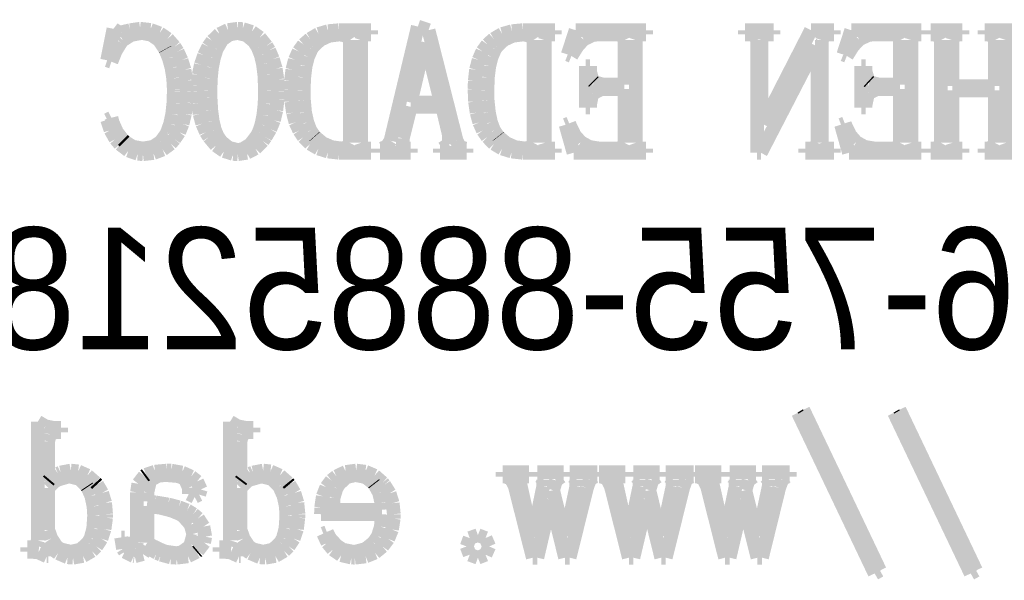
# Model space of a CAD drawing. Extents: x -19 to 391, y -43 to 244.
# Tile 7 of 33: x 0.55 to 7.83, y -36.36 to -32.22. Entities that reach past the tile are written whole.
import ezdxf

# ---------------------------------------------------------------- set-up
doc = ezdxf.new("R2010")
doc.units = 0
doc.layers.add('BOARD_GEOMETRY_SILKSCREEN_B', color=1, linetype='CONTINUOUS')

msp = doc.modelspace()

# ---------------------------------------------------------------- linework, layer by layer
at = {"layer": 'BOARD_GEOMETRY_SILKSCREEN_B', "const_width": 0.1016}
for points in [[(1.2446, -32.282384), (1.197864, -32.515556)], [(1.271778, -32.302958), (1.2446, -32.282384)], [(1.441196, -32.282384), (1.367536, -32.292798)], [(1.442466, -32.282384), (1.441196, -32.282384)], [(1.517396, -32.290766), (1.442466, -32.282384)], [(2.16281, -32.282384), (2.091182, -32.291782)], [(2.199386, -32.28467), (2.16281, -32.282384)], [(2.266696, -32.305498), (2.199386, -32.28467)], [(3.494278, -32.265874), (3.292094, -33.11017)], [(3.573272, -32.292798), (3.494278, -32.265874)], [(1.30302, -32.308546), (1.271778, -32.302958)], [(1.367536, -32.292798), (1.30302, -32.308546)], [(1.314196, -32.366458), (1.373886, -32.328358)], [(1.373886, -32.328358), (1.449832, -32.31388)], [(1.449832, -32.31388), (1.457198, -32.31388)], [(1.457198, -32.31388), (1.524508, -32.327342)], [(1.585214, -32.315658), (1.517396, -32.290766)], [(1.524508, -32.327342), (1.580896, -32.366458)], [(1.644396, -32.356298), (1.585214, -32.315658)], [(1.695196, -32.414464), (1.644396, -32.356298)], [(2.028698, -32.321754), (1.974596, -32.373062)], [(2.091182, -32.291782), (2.028698, -32.321754)], [(2.047494, -32.363664), (2.101596, -32.324294)], [(2.101596, -32.324294), (2.16281, -32.31388)], [(2.16281, -32.31388), (2.227326, -32.329374)], [(2.227326, -32.329374), (2.282698, -32.375856)], [(2.32537, -32.347154), (2.266696, -32.305498)], [(2.3749, -32.409384), (2.32537, -32.347154)], [(2.697988, -32.357568), (2.649982, -32.39897)], [(2.760472, -32.320992), (2.697988, -32.357568)], [(2.831084, -32.300164), (2.760472, -32.320992)], [(2.771902, -32.36468), (2.837434, -32.334454)], [(2.910332, -32.292798), (2.831084, -32.300164)], [(2.837434, -32.334454), (2.915412, -32.324294)], [(3.148584, -32.292798), (2.910332, -32.292798)], [(2.915412, -32.324294), (2.968498, -32.334454)], [(2.968498, -32.334454), (2.990596, -32.366458)], [(3.07467, -32.366458), (3.085084, -32.334454)], [(3.085084, -32.334454), (3.117596, -32.324294)], [(3.117596, -32.324294), (3.148584, -32.324294)], [(3.148584, -32.324294), (3.148584, -32.292798)], [(3.780536, -33.11017), (3.573272, -32.292798)], [(4.055364, -32.357568), (4.008374, -32.39897)], [(4.117594, -32.320992), (4.055364, -32.357568)], [(4.18973, -32.300164), (4.117594, -32.320992)], [(4.129278, -32.36468), (4.19481, -32.334454)], [(4.267708, -32.292798), (4.18973, -32.300164)], [(4.19481, -32.334454), (4.272788, -32.324294)], [(4.50723, -32.292798), (4.267708, -32.292798)], [(4.272788, -32.324294), (4.325874, -32.334454)], [(4.325874, -32.334454), (4.347972, -32.366458)], [(4.4323, -32.366458), (4.442206, -32.334454)], [(4.442206, -32.334454), (4.474972, -32.324294)], [(4.474972, -32.324294), (4.50723, -32.324294)], [(4.50723, -32.324294), (4.50723, -32.292798)], [(4.660138, -32.292798), (4.601972, -32.472884)], [(5.180584, -32.292798), (4.660138, -32.292798)], [(4.672584, -32.412686), (4.718304, -32.361378)], [(4.718304, -32.361378), (4.787138, -32.328358)], [(4.787138, -32.328358), (4.82473, -32.324294)], [(4.82473, -32.324294), (4.973574, -32.324294)], [(4.973574, -32.324294), (5.004816, -32.334454)], [(5.004816, -32.334454), (5.021326, -32.366458)], [(5.1054, -32.366458), (5.116068, -32.334454)], [(5.116068, -32.334454), (5.153406, -32.324294)], [(5.153406, -32.324294), (5.180584, -32.324294)], [(5.180584, -32.324294), (5.180584, -32.292798)], [(6.123686, -32.292798), (5.912104, -32.292798)], [(5.912104, -32.292798), (5.912104, -32.324294)], [(5.912104, -32.324294), (5.954014, -32.324294)], [(5.954014, -32.324294), (5.986272, -32.334454)], [(5.986272, -32.334454), (6.00202, -32.366458)], [(6.034278, -32.366458), (6.044692, -32.334454)], [(6.399784, -32.292798), (6.044692, -32.98698)], [(6.044692, -32.334454), (6.082284, -32.324294)], [(6.082284, -32.324294), (6.123686, -32.324294)], [(6.123686, -32.324294), (6.123686, -32.292798)], [(6.569202, -32.292798), (6.399784, -32.292798)], [(6.479794, -32.366458), (6.490208, -32.334454)], [(6.490208, -32.334454), (6.53288, -32.324294)], [(6.53288, -32.324294), (6.569202, -32.324294)], [(6.569202, -32.324294), (6.569202, -32.292798)], [(6.697472, -32.292798), (6.638798, -32.472884)], [(7.216394, -32.292798), (6.697472, -32.292798)], [(6.708394, -32.412686), (6.755638, -32.361378)], [(6.755638, -32.361378), (6.823202, -32.328358)], [(6.823202, -32.328358), (6.86181, -32.324294)], [(6.86181, -32.324294), (7.009638, -32.324294)], [(7.009638, -32.324294), (7.041896, -32.334454)], [(7.041896, -32.334454), (7.05739, -32.366458)], [(7.142988, -32.366458), (7.152894, -32.334454)], [(7.152894, -32.334454), (7.189724, -32.324294)], [(7.189724, -32.324294), (7.216394, -32.324294)], [(7.216394, -32.324294), (7.216394, -32.292798)], [(7.5184, -32.292798), (7.285482, -32.292798)], [(7.285482, -32.292798), (7.285482, -32.324294)], [(7.285482, -32.324294), (7.30631, -32.324294)], [(7.30631, -32.324294), (7.343394, -32.334454)], [(7.343394, -32.334454), (7.359396, -32.366458)], [(7.44474, -32.366458), (7.4549, -32.334454)], [(7.4549, -32.334454), (7.497826, -32.324294)], [(7.497826, -32.324294), (7.5184, -32.324294)], [(7.5184, -32.324294), (7.5184, -32.292798)], [(7.916418, -32.292798), (7.683246, -32.292798)], [(7.683246, -32.292798), (7.683246, -32.324294)], [(7.683246, -32.324294), (7.70509, -32.324294)], [(7.70509, -32.324294), (7.741412, -32.334454)], [(7.741412, -32.334454), (7.758176, -32.366458)], [(7.841996, -32.366458), (7.852918, -32.334454)], [(7.852918, -32.334454), (7.89559, -32.324294)], [(1.260094, -32.447992), (1.29794, -32.385254)], [(1.29794, -32.385254), (1.314196, -32.366458)], [(1.580896, -32.366458), (1.6256, -32.43326)], [(1.6256, -32.43326), (1.62687, -32.435546)], [(1.62687, -32.435546), (1.653794, -32.500062)], [(1.71831, -32.451294), (1.695196, -32.414464)], [(1.945386, -32.414464), (1.914144, -32.47898)], [(1.974596, -32.373062), (1.945386, -32.414464)], [(1.987042, -32.49676), (2.0066, -32.434276)], [(2.0066, -32.434276), (2.008886, -32.429958)], [(2.008886, -32.429958), (2.047494, -32.363664)], [(2.282698, -32.375856), (2.310638, -32.419798)], [(2.310638, -32.419798), (2.333498, -32.476186)], [(2.394966, -32.442658), (2.3749, -32.409384)], [(2.649982, -32.39897), (2.613406, -32.44977)], [(2.68224, -32.489648), (2.707386, -32.43326)], [(2.707386, -32.43326), (2.719832, -32.414464)], [(2.719832, -32.414464), (2.771902, -32.36468)], [(2.990596, -32.366458), (2.990596, -33.125664)], [(3.07467, -33.125664), (3.07467, -32.366458)], [(3.441192, -32.827976), (3.546094, -32.38246)], [(3.546094, -32.38246), (3.552698, -32.38246)], [(3.552698, -32.38246), (3.663696, -32.827976)], [(4.008374, -32.39897), (3.971036, -32.44977)], [(4.03987, -32.489648), (4.064508, -32.43326)], [(4.064508, -32.43326), (4.077208, -32.414464)], [(4.077208, -32.414464), (4.129278, -32.36468)], [(4.347972, -32.366458), (4.347972, -33.125664)], [(4.4323, -33.125664), (4.4323, -32.366458)], [(4.628896, -32.483298), (4.672584, -32.412686)], [(5.021326, -32.366458), (5.021326, -32.695896)], [(5.1054, -33.125664), (5.1054, -32.366458)], [(6.00202, -32.366458), (6.00202, -33.199578)], [(6.029198, -33.199578), (6.437122, -32.409384)], [(6.034278, -32.98698), (6.034278, -32.366458)], [(6.437122, -32.409384), (6.447536, -32.409384)], [(6.447536, -32.409384), (6.447536, -33.125664)], [(6.479794, -33.125664), (6.479794, -32.366458)], [(6.664706, -32.483298), (6.708394, -32.412686)], [(7.05739, -32.366458), (7.05739, -32.695896)], [(7.142988, -33.125664), (7.142988, -32.366458)], [(7.359396, -32.366458), (7.359396, -33.125664)], [(7.44474, -32.706056), (7.44474, -32.366458)], [(7.758176, -32.366458), (7.758176, -32.706056)], [(7.841996, -33.125664), (7.841996, -32.366458)], [(1.229106, -32.52597), (1.260094, -32.447992)], [(1.653794, -32.500062), (1.673606, -32.571944)], [(1.74752, -32.515556), (1.71831, -32.451294)], [(1.914144, -32.47898), (1.890268, -32.548068)], [(1.97231, -32.568896), (1.987042, -32.49676)], [(2.333498, -32.476186), (2.349246, -32.54375)], [(2.422906, -32.507174), (2.394966, -32.442658)], [(2.443988, -32.578294), (2.422906, -32.507174)], [(2.613406, -32.44977), (2.585466, -32.512254)], [(2.664206, -32.558482), (2.68224, -32.489648)], [(3.971036, -32.44977), (3.943604, -32.512254)], [(4.02209, -32.558482), (4.03987, -32.489648)], [(4.601972, -32.472884), (4.628896, -32.483298)], [(6.638798, -32.472884), (6.664706, -32.483298)], [(1.197864, -32.515556), (1.229106, -32.52597)], [(1.673606, -32.571944), (1.685798, -32.648652)], [(1.769364, -32.586168), (1.74752, -32.515556)], [(1.890268, -32.548068), (1.87452, -32.622998)], [(1.964182, -32.648652), (1.97231, -32.568896)], [(2.349246, -32.54375), (2.359406, -32.622998)], [(2.455418, -32.657288), (2.443988, -32.578294)], [(2.585466, -32.512254), (2.56667, -32.585152)], [(2.6543, -32.641794), (2.664206, -32.558482)], [(3.943604, -32.512254), (3.9243, -32.585152)], [(4.011676, -32.641794), (4.02209, -32.558482)], [(4.76631, -32.558482), (4.735068, -32.558482)], [(4.735068, -32.558482), (4.735068, -32.865568)], [(4.76631, -32.599884), (4.76631, -32.558482)], [(6.803644, -32.558482), (6.771386, -32.558482)], [(6.771386, -32.558482), (6.771386, -32.865568)], [(6.803644, -32.599884), (6.803644, -32.558482)], [(1.685798, -32.648652), (1.69037, -32.731964)], [(1.78181, -32.664654), (1.769364, -32.586168)], [(1.87452, -32.622998), (1.866138, -32.702754)], [(1.96088, -32.738568), (1.964182, -32.648652)], [(2.359406, -32.622998), (2.363724, -32.714184)], [(2.56667, -32.585152), (2.556002, -32.66948)], [(2.649982, -32.738568), (2.6543, -32.641794)], [(3.9243, -32.585152), (3.914902, -32.66948)], [(4.008374, -32.738568), (4.011676, -32.641794)], [(4.7879, -32.66948), (4.76631, -32.599884)], [(6.824472, -32.66948), (6.803644, -32.599884)], [(1.786128, -32.748982), (1.78181, -32.664654)], [(1.866138, -32.702754), (1.866138, -32.743648)], [(2.363724, -32.714184), (2.363724, -32.738568)], [(2.459482, -32.743648), (2.455418, -32.657288)], [(2.556002, -32.66948), (2.55524, -32.728154)], [(3.914902, -32.66948), (3.91287, -32.728154)], [(4.794504, -32.676084), (4.7879, -32.66948)], [(4.866894, -32.695896), (4.794504, -32.676084)], [(5.021326, -32.695896), (4.866894, -32.695896)], [(6.831584, -32.676084), (6.824472, -32.66948)], [(6.903466, -32.695896), (6.831584, -32.676084)], [(7.05739, -32.695896), (6.903466, -32.695896)], [(7.758176, -32.706056), (7.44474, -32.706056)], [(1.69037, -32.743648), (1.687068, -32.833056)], [(1.69037, -32.731964), (1.69037, -32.743648)], [(1.782826, -32.828992), (1.786128, -32.748982)], [(1.866138, -32.743648), (1.869186, -32.832294)], [(1.961896, -32.79267), (1.96088, -32.738568)], [(1.96723, -32.886396), (1.961896, -32.79267)], [(2.363724, -32.738568), (2.361692, -32.836358)], [(2.457196, -32.8041), (2.459482, -32.743648)], [(2.55524, -32.728154), (2.559304, -32.820356)], [(2.652268, -32.810196), (2.649982, -32.738568)], [(3.91287, -32.728154), (3.916934, -32.820356)], [(4.009644, -32.810196), (4.008374, -32.738568)], [(4.76631, -32.84474), (4.781804, -32.768794)], [(4.781804, -32.768794), (4.7879, -32.759396)], [(4.7879, -32.759396), (4.8514, -32.728154)], [(4.8514, -32.728154), (5.021326, -32.728154)], [(5.021326, -32.728154), (5.021326, -33.125664)], [(6.803644, -32.84474), (6.819138, -32.768794)], [(6.819138, -32.768794), (6.824472, -32.759396)], [(6.824472, -32.759396), (6.887972, -32.728154)], [(6.887972, -32.728154), (7.05739, -32.728154)], [(7.05739, -32.728154), (7.05739, -33.125664)], [(7.44474, -33.125664), (7.44474, -32.738568)], [(7.44474, -32.738568), (7.758176, -32.738568)], [(7.758176, -32.738568), (7.758176, -33.125664)], [(1.687068, -32.833056), (1.678686, -32.913066)], [(1.772412, -32.91205), (1.782826, -32.828992)], [(1.869186, -32.832294), (1.88087, -32.91205)], [(2.361692, -32.836358), (2.352294, -32.920686)], [(2.447798, -32.88538), (2.457196, -32.8041)], [(2.559304, -32.820356), (2.570988, -32.902652)], [(2.660396, -32.899858), (2.652268, -32.810196)], [(3.382772, -33.093152), (3.441192, -32.85998)], [(3.663696, -32.827976), (3.441192, -32.827976)], [(3.441192, -32.85998), (3.674364, -32.85998)], [(3.674364, -32.85998), (3.72237, -33.062164)], [(3.916934, -32.820356), (3.928364, -32.902652)], [(4.019042, -32.899858), (4.009644, -32.810196)], [(4.735068, -32.865568), (4.76631, -32.865568)], [(4.76631, -32.865568), (4.76631, -32.84474)], [(6.771386, -32.865568), (6.803644, -32.865568)], [(6.803644, -32.865568), (6.803644, -32.84474)], [(1.229106, -32.940498), (1.197864, -32.955992)], [(1.238504, -32.976566), (1.229106, -32.940498)], [(1.678686, -32.913066), (1.663192, -32.985202)], [(1.754886, -32.985202), (1.772412, -32.91205)], [(1.88087, -32.91205), (1.900682, -32.984186)], [(1.977644, -32.964374), (1.96723, -32.886396)], [(2.352294, -32.920686), (2.337816, -32.991298)], [(2.430272, -32.959294), (2.447798, -32.88538)], [(2.570988, -32.902652), (2.589784, -32.974788)], [(2.676906, -32.974788), (2.660396, -32.899858)], [(3.928364, -32.902652), (3.948176, -32.974788)], [(4.034536, -32.974788), (4.019042, -32.899858)], [(1.197864, -32.955992), (1.222502, -33.031684)], [(1.269746, -33.04667), (1.238504, -32.976566)], [(1.663192, -32.985202), (1.641094, -33.047686)], [(1.729994, -33.047686), (1.754886, -32.985202)], [(1.900682, -32.984186), (1.927606, -33.04667)], [(1.993138, -33.02889), (1.977644, -32.964374)], [(2.337816, -32.991298), (2.318004, -33.049464)], [(2.403094, -33.024572), (2.430272, -32.959294)], [(2.589784, -32.974788), (2.617724, -33.03524)], [(2.70002, -33.03397), (2.676906, -32.974788)], [(3.948176, -32.974788), (3.9751, -33.03524)], [(4.057396, -33.03397), (4.034536, -32.974788)], [(4.612386, -32.982154), (4.586224, -32.992568)], [(4.586224, -32.992568), (4.644644, -33.199578)], [(4.617466, -32.995362), (4.612386, -32.982154)], [(4.652772, -33.069276), (4.617466, -32.995362)], [(6.044692, -32.98698), (6.034278, -32.98698)], [(6.649466, -32.982154), (6.622288, -32.992568)], [(6.622288, -32.992568), (6.680708, -33.199578)], [(6.653784, -32.995362), (6.649466, -32.982154)], [(6.68909, -33.069276), (6.653784, -32.995362)], [(1.222502, -33.031684), (1.259332, -33.09747)], [(1.314196, -33.104582), (1.269746, -33.04667)], [(1.637284, -33.057084), (1.594104, -33.118298)], [(1.641094, -33.047686), (1.637284, -33.057084)], [(1.695196, -33.098486), (1.729994, -33.047686)], [(1.927606, -33.04667), (1.950466, -33.082992)], [(1.950466, -33.082992), (2.002536, -33.145476)], [(2.013966, -33.077658), (1.993138, -33.02889)], [(2.041144, -33.117282), (2.013966, -33.077658)], [(2.305304, -33.072578), (2.25552, -33.138872)], [(2.318004, -33.049464), (2.305304, -33.072578)], [(2.34823, -33.112202), (2.368804, -33.082992)], [(2.368804, -33.082992), (2.403094, -33.024572)], [(2.617724, -33.03524), (2.649982, -33.082992)], [(2.649982, -33.082992), (2.699004, -33.132776)], [(2.730246, -33.077658), (2.70002, -33.03397)], [(2.732278, -33.079944), (2.730246, -33.077658)], [(2.789682, -33.128458), (2.732278, -33.079944)], [(3.72237, -33.062164), (3.72237, -33.136078)], [(3.9751, -33.03524), (4.008374, -33.082992)], [(4.008374, -33.082992), (4.057396, -33.132776)], [(4.087622, -33.077658), (4.057396, -33.03397)], [(4.0894, -33.079944), (4.087622, -33.077658)], [(4.146804, -33.128458), (4.0894, -33.079944)], [(4.69773, -33.120584), (4.652772, -33.069276)], [(6.733794, -33.120584), (6.68909, -33.069276)], [(1.259332, -33.09747), (1.292606, -33.136078)], [(1.292606, -33.136078), (1.35509, -33.183068)], [(1.32588, -33.116266), (1.314196, -33.104582)], [(1.387094, -33.154874), (1.32588, -33.116266)], [(1.462278, -33.168082), (1.387094, -33.154874)], [(1.536192, -33.15589), (1.463294, -33.168082)], [(1.594104, -33.118298), (1.536192, -33.15589)], [(1.608074, -33.175702), (1.666494, -33.132776)], [(1.666494, -33.132776), (1.695196, -33.098486)], [(2.002536, -33.145476), (2.061972, -33.186878)], [(2.097278, -33.163256), (2.041144, -33.117282)], [(2.16281, -33.17875), (2.097278, -33.163256)], [(2.25552, -33.138872), (2.1971, -33.17367)], [(2.292604, -33.167066), (2.34823, -33.112202)], [(2.699004, -33.132776), (2.759202, -33.168082)], [(2.85623, -33.157668), (2.789682, -33.128458)], [(2.932176, -33.168082), (2.85623, -33.157668)], [(2.973832, -33.156652), (2.932176, -33.168082)], [(2.990596, -33.125664), (2.973832, -33.156652)], [(3.085084, -33.156652), (3.07467, -33.125664)], [(3.117596, -33.168082), (3.085084, -33.156652)], [(3.26517, -33.151572), (3.228594, -33.168082)], [(3.292094, -33.11017), (3.26517, -33.151572)], [(3.382772, -33.151572), (3.382772, -33.093152)], [(3.419094, -33.168082), (3.382772, -33.151572)], [(3.72237, -33.136078), (3.674364, -33.168082)], [(3.801364, -33.151572), (3.780536, -33.11017)], [(3.838702, -33.168082), (3.801364, -33.151572)], [(4.057396, -33.132776), (4.116832, -33.168082)], [(4.213606, -33.157668), (4.146804, -33.128458)], [(4.289298, -33.168082), (4.213606, -33.157668)], [(4.331208, -33.156652), (4.289298, -33.168082)], [(4.347972, -33.125664), (4.331208, -33.156652)], [(4.442206, -33.156652), (4.4323, -33.125664)], [(4.474972, -33.168082), (4.442206, -33.156652)], [(4.759706, -33.15589), (4.69773, -33.120584)], [(4.835144, -33.168082), (4.759706, -33.15589)], [(5.004816, -33.156652), (4.973574, -33.168082)], [(5.021326, -33.125664), (5.004816, -33.156652)], [(5.116068, -33.156652), (5.1054, -33.125664)], [(5.148326, -33.168082), (5.116068, -33.156652)], [(6.431788, -33.156652), (6.399784, -33.168082)], [(6.447536, -33.125664), (6.431788, -33.156652)], [(6.490208, -33.156652), (6.479794, -33.125664)], [(6.5278, -33.168082), (6.490208, -33.156652)], [(6.796278, -33.15589), (6.733794, -33.120584)], [(6.872224, -33.168082), (6.796278, -33.15589)], [(7.041896, -33.156652), (7.009638, -33.168082)], [(7.05739, -33.125664), (7.041896, -33.156652)], [(7.152894, -33.156652), (7.142988, -33.125664)], [(7.18439, -33.168082), (7.152894, -33.156652)], [(7.343394, -33.156652), (7.312406, -33.168082)], [(7.359396, -33.125664), (7.343394, -33.156652)], [(7.4549, -33.156652), (7.44474, -33.125664)], [(7.492746, -33.168082), (7.4549, -33.156652)], [(7.741412, -33.156652), (7.71017, -33.168082)], [(7.758176, -33.125664), (7.741412, -33.156652)], [(7.852918, -33.156652), (7.841996, -33.125664)], [(7.890002, -33.168082), (7.852918, -33.156652)], [(1.35509, -33.183068), (1.42367, -33.206944)], [(1.42367, -33.206944), (1.462278, -33.209992)], [(1.463294, -33.168082), (1.462278, -33.168082)], [(1.462278, -33.209992), (1.540002, -33.201356)], [(1.540002, -33.201356), (1.608074, -33.175702)], [(2.061972, -33.186878), (2.12852, -33.20796)], [(2.12852, -33.20796), (2.16281, -33.209992)], [(2.1971, -33.17367), (2.16281, -33.17875)], [(2.16281, -33.209992), (2.230628, -33.199578)], [(2.230628, -33.199578), (2.292604, -33.167066)], [(2.759202, -33.168082), (2.830068, -33.19018)], [(2.830068, -33.19018), (2.912364, -33.199578)], [(2.912364, -33.199578), (3.148584, -33.199578)], [(3.148584, -33.168082), (3.117596, -33.168082)], [(3.148584, -33.199578), (3.148584, -33.168082)], [(3.228594, -33.168082), (3.2131, -33.168082)], [(3.2131, -33.168082), (3.2131, -33.199578)], [(3.2131, -33.199578), (3.441192, -33.199578)], [(3.441192, -33.168082), (3.419094, -33.168082)], [(3.441192, -33.199578), (3.441192, -33.168082)], [(3.674364, -33.168082), (3.6576, -33.168082)], [(3.6576, -33.168082), (3.6576, -33.199578)], [(3.6576, -33.199578), (3.854196, -33.199578)], [(3.854196, -33.168082), (3.838702, -33.168082)], [(3.854196, -33.199578), (3.854196, -33.168082)], [(4.116832, -33.168082), (4.187698, -33.19018)], [(4.187698, -33.19018), (4.26974, -33.199578)], [(4.26974, -33.199578), (4.50723, -33.199578)], [(4.50723, -33.168082), (4.474972, -33.168082)], [(4.50723, -33.199578), (4.50723, -33.168082)], [(4.644644, -33.199578), (5.180584, -33.199578)], [(4.973574, -33.168082), (4.835144, -33.168082)], [(5.180584, -33.168082), (5.148326, -33.168082)], [(5.180584, -33.199578), (5.180584, -33.168082)], [(6.00202, -33.199578), (6.029198, -33.199578)], [(6.399784, -33.168082), (6.357874, -33.168082)], [(6.357874, -33.168082), (6.357874, -33.199578)], [(6.357874, -33.199578), (6.569202, -33.199578)], [(6.569202, -33.168082), (6.5278, -33.168082)], [(6.569202, -33.199578), (6.569202, -33.168082)], [(6.680708, -33.199578), (7.216394, -33.199578)], [(7.009638, -33.168082), (6.872224, -33.168082)], [(7.216394, -33.168082), (7.18439, -33.168082)], [(7.216394, -33.199578), (7.216394, -33.168082)], [(7.312406, -33.168082), (7.285482, -33.168082)], [(7.285482, -33.168082), (7.285482, -33.199578)], [(7.285482, -33.199578), (7.5184, -33.199578)], [(7.5184, -33.168082), (7.492746, -33.168082)], [(7.5184, -33.199578), (7.5184, -33.168082)], [(7.71017, -33.168082), (7.683246, -33.168082)], [(7.683246, -33.168082), (7.683246, -33.199578)], [(7.683246, -33.199578), (7.916418, -33.199578)], [(6.870446, -36.311078), (6.304026, -35.122358)], [(6.342634, -35.10026), (6.909054, -36.28898)], [(7.580376, -36.311078), (7.013956, -35.122358)], [(7.05358, -35.10026), (7.619746, -36.28898)], [(0.740156, -35.22218), (0.685038, -35.188652)], [(0.685038, -35.188652), (0.685038, -36.066476)], [(2.161032, -35.22218), (2.105914, -35.188652)], [(2.105914, -35.188652), (2.105914, -36.066476)], [(0.795274, -35.233356), (0.740156, -35.22218)], [(0.77343, -35.283394), (0.812038, -35.266884)], [(0.856742, -35.233356), (0.795274, -35.233356)], [(0.812038, -35.266884), (0.856742, -35.266884)], [(0.856742, -35.266884), (0.856742, -35.233356)], [(2.217166, -35.233356), (2.161032, -35.22218)], [(2.194306, -35.283394), (2.23393, -35.266884)], [(2.278634, -35.233356), (2.217166, -35.233356)], [(2.23393, -35.266884), (2.278634, -35.266884)], [(2.278634, -35.266884), (2.278634, -35.233356)], [(0.762, -35.333686), (0.77343, -35.283394)], [(0.762, -35.628072), (0.762, -35.333686)], [(2.183892, -35.333686), (2.194306, -35.283394)], [(2.183892, -35.628072), (2.183892, -35.333686)], [(0.85344, -35.564572), (0.834898, -35.572954)], [(0.928624, -35.550094), (0.85344, -35.564572)], [(0.983742, -35.55619), (0.928624, -35.550094)], [(1.051306, -35.58667), (0.983742, -35.55619)], [(1.550924, -35.558476), (1.484376, -35.581082)], [(1.63957, -35.550094), (1.550924, -35.558476)], [(1.671828, -35.550856), (1.63957, -35.550094)], [(1.750822, -35.564572), (1.671828, -35.550856)], [(1.817624, -35.594798), (1.750822, -35.564572)], [(2.275586, -35.564572), (2.255774, -35.572954)], [(2.350516, -35.550094), (2.275586, -35.564572)], [(2.404618, -35.55619), (2.350516, -35.550094)], [(2.473452, -35.58667), (2.404618, -35.55619)], [(2.96164, -35.560254), (2.892806, -35.592766)], [(3.038602, -35.550094), (2.96164, -35.560254)], [(3.106166, -35.558476), (3.038602, -35.550094)], [(3.173984, -35.587686), (3.106166, -35.558476)], [(4.315714, -35.56127), (4.12115, -35.56127)], [(4.12115, -35.56127), (4.12115, -35.594798)], [(4.315714, -35.594798), (4.315714, -35.56127)], [(4.57073, -35.56127), (4.377182, -35.56127)], [(4.377182, -35.56127), (4.377182, -35.594798)], [(4.57073, -35.594798), (4.57073, -35.56127)], [(4.820666, -35.56127), (4.615688, -35.56127)], [(4.615688, -35.56127), (4.615688, -35.594798)], [(4.820666, -35.594798), (4.820666, -35.56127)], [(5.026914, -35.56127), (4.832096, -35.56127)], [(4.832096, -35.56127), (4.832096, -35.594798)], [(5.026914, -35.594798), (5.026914, -35.56127)], [(5.28193, -35.56127), (5.087112, -35.56127)], [(5.087112, -35.56127), (5.087112, -35.594798)], [(5.28193, -35.594798), (5.28193, -35.56127)], [(5.531612, -35.56127), (5.326634, -35.56127)], [(5.326634, -35.56127), (5.326634, -35.594798)], [(5.531612, -35.594798), (5.531612, -35.56127)], [(5.73786, -35.56127), (5.543042, -35.56127)], [(5.543042, -35.56127), (5.543042, -35.594798)], [(5.73786, -35.594798), (5.73786, -35.56127)], [(5.798058, -35.56127), (5.798058, -35.594798)], [(5.992876, -35.56127), (5.798058, -35.56127)], [(5.992876, -35.594798), (5.992876, -35.56127)], [(6.242558, -35.56127), (6.03758, -35.56127)], [(6.03758, -35.56127), (6.03758, -35.594798)], [(6.242558, -35.594798), (6.242558, -35.56127)], [(0.771398, -35.616896), (0.762, -35.628072)], [(0.762, -35.677856), (0.818134, -35.623754)], [(0.834898, -35.572954), (0.771398, -35.616896)], [(0.818134, -35.623754), (0.834898, -35.616896)], [(0.834898, -35.616896), (0.909828, -35.594798)], [(0.909828, -35.594798), (0.92329, -35.594798)], [(0.92329, -35.594798), (0.994156, -35.612578)], [(0.994156, -35.612578), (1.047242, -35.66668)], [(1.111758, -35.639756), (1.051306, -35.58667)], [(1.472946, -35.589464), (1.428242, -35.647884)], [(1.484376, -35.581082), (1.472946, -35.589464)], [(1.49479, -35.711384), (1.51257, -35.634168)], [(1.51257, -35.634168), (1.522984, -35.616896)], [(1.522984, -35.616896), (1.578102, -35.587686)], [(1.578102, -35.587686), (1.634236, -35.583368)], [(1.634236, -35.583368), (1.724914, -35.591496)], [(1.724914, -35.591496), (1.772666, -35.611562)], [(1.772666, -35.611562), (1.80086, -35.676078)], [(1.862328, -35.630358), (1.817624, -35.594798)], [(1.889252, -35.689794), (1.862328, -35.630358)], [(2.192274, -35.616896), (2.183892, -35.628072)], [(2.183892, -35.677856), (2.23901, -35.623754)], [(2.255774, -35.572954), (2.192274, -35.616896)], [(2.23901, -35.623754), (2.255774, -35.616896)], [(2.255774, -35.616896), (2.33172, -35.594798)], [(2.33172, -35.594798), (2.345182, -35.594798)], [(2.345182, -35.594798), (2.416048, -35.612578)], [(2.416048, -35.612578), (2.469134, -35.66668)], [(2.53365, -35.639756), (2.473452, -35.58667)], [(2.855214, -35.622992), (2.817876, -35.672776)], [(2.892806, -35.592766), (2.855214, -35.622992)], [(2.911602, -35.65017), (2.96672, -35.598862)], [(2.96672, -35.598862), (3.033268, -35.583368)], [(3.033268, -35.583368), (3.109214, -35.598862)], [(3.109214, -35.598862), (3.167634, -35.644582)], [(3.233166, -35.639756), (3.173984, -35.587686)], [(4.12115, -35.594798), (4.14401, -35.594798)], [(4.14401, -35.594798), (4.182618, -35.611562)], [(4.182618, -35.611562), (4.210812, -35.66668)], [(4.249166, -35.639756), (4.2545, -35.606482)], [(4.2545, -35.606482), (4.287774, -35.594798)], [(4.287774, -35.594798), (4.315714, -35.594798)], [(4.377182, -35.594798), (4.393946, -35.594798)], [(4.393946, -35.594798), (4.42087, -35.616896)], [(4.42087, -35.616896), (4.42087, -35.66668)], [(4.493768, -35.694874), (4.515612, -35.622992)], [(4.515612, -35.622992), (4.55422, -35.594798)], [(4.55422, -35.594798), (4.57073, -35.594798)], [(4.615688, -35.594798), (4.637532, -35.594798)], [(4.637532, -35.594798), (4.665726, -35.616896)], [(4.665726, -35.616896), (4.665726, -35.66668)], [(4.743704, -35.677856), (4.765548, -35.616896)], [(4.765548, -35.616896), (4.798822, -35.594798)], [(4.798822, -35.594798), (4.820666, -35.594798)], [(4.832096, -35.594798), (4.85394, -35.594798)], [(4.85394, -35.594798), (4.893564, -35.611562)], [(4.893564, -35.611562), (4.920742, -35.66668)], [(4.960112, -35.639756), (4.965446, -35.606482)], [(4.965446, -35.606482), (4.99872, -35.594798)], [(4.99872, -35.594798), (5.026914, -35.594798)], [(5.087112, -35.594798), (5.104892, -35.594798)], [(5.104892, -35.594798), (5.131816, -35.616896)], [(5.131816, -35.616896), (5.131816, -35.66668)], [(5.204714, -35.694874), (5.226558, -35.622992)], [(5.226558, -35.622992), (5.265166, -35.594798)], [(5.265166, -35.594798), (5.28193, -35.594798)], [(5.326634, -35.594798), (5.348478, -35.594798)], [(5.348478, -35.594798), (5.376418, -35.616896)], [(5.376418, -35.616896), (5.376418, -35.66668)], [(5.45465, -35.677856), (5.476494, -35.616896)], [(5.476494, -35.616896), (5.509768, -35.594798)], [(5.509768, -35.594798), (5.531612, -35.594798)], [(5.543042, -35.594798), (5.56514, -35.594798)], [(5.56514, -35.594798), (5.60451, -35.611562)], [(5.60451, -35.611562), (5.631688, -35.66668)], [(5.671058, -35.639756), (5.676392, -35.606482)], [(5.676392, -35.606482), (5.709666, -35.594798)], [(5.709666, -35.594798), (5.73786, -35.594798)], [(5.798058, -35.594798), (5.814822, -35.594798)], [(5.814822, -35.594798), (5.843016, -35.616896)], [(5.843016, -35.616896), (5.843016, -35.66668)], [(5.914644, -35.694874), (5.937504, -35.622992)], [(5.937504, -35.622992), (5.976112, -35.594798)], [(5.976112, -35.594798), (5.992876, -35.594798)], [(6.03758, -35.594798), (6.059424, -35.594798)], [(6.059424, -35.594798), (6.087618, -35.616896)], [(6.087618, -35.616896), (6.087618, -35.66668)], [(6.16458, -35.677856), (6.18744, -35.616896)], [(6.18744, -35.616896), (6.220714, -35.594798)], [(6.220714, -35.594798), (6.242558, -35.594798)], [(0.762, -35.98926), (0.762, -35.677856)], [(1.047242, -35.66668), (1.051306, -35.672776)], [(1.051306, -35.672776), (1.080516, -35.737292)], [(1.123188, -35.652202), (1.111758, -35.639756)], [(1.160526, -35.715702), (1.123188, -35.652202)], [(1.428242, -35.647884), (1.417828, -35.711384)], [(1.80086, -35.676078), (1.80086, -35.723068)], [(1.877822, -35.727894), (1.889252, -35.689794)], [(2.183892, -35.98926), (2.183892, -35.677856)], [(2.469134, -35.66668), (2.472182, -35.672776)], [(2.472182, -35.672776), (2.501392, -35.737292)], [(2.544064, -35.652202), (2.53365, -35.639756)], [(2.581656, -35.715702), (2.544064, -35.652202)], [(2.817876, -35.672776), (2.791714, -35.740594)], [(2.870962, -35.75177), (2.892806, -35.681158)], [(2.892806, -35.681158), (2.911602, -35.65017)], [(3.167634, -35.644582), (3.171952, -35.65017)], [(3.171952, -35.65017), (3.207258, -35.71367)], [(3.245612, -35.654996), (3.233166, -35.639756)], [(3.285236, -35.718496), (3.245612, -35.654996)], [(4.210812, -35.66668), (4.343908, -36.194492)], [(4.337812, -36.039298), (4.249166, -35.639756)], [(4.42087, -35.66668), (4.343908, -36.039298)], [(4.57708, -36.033202), (4.493768, -35.694874)], [(4.665726, -35.66668), (4.587494, -36.033202)], [(4.615688, -36.194492), (4.743704, -35.677856)], [(4.920742, -35.66668), (5.053838, -36.194492)], [(5.048504, -36.039298), (4.960112, -35.639756)], [(5.131816, -35.66668), (5.053838, -36.039298)], [(5.288026, -36.033202), (5.204714, -35.694874)], [(5.376418, -35.66668), (5.29844, -36.033202)], [(5.326634, -36.194492), (5.45465, -35.677856)], [(5.631688, -35.66668), (5.764784, -36.194492)], [(5.759704, -36.039298), (5.671058, -35.639756)], [(5.843016, -35.66668), (5.764784, -36.039298)], [(5.997956, -36.033202), (5.914644, -35.694874)], [(6.087618, -35.66668), (6.00964, -36.033202)], [(6.03758, -36.194492), (6.16458, -35.677856)], [(1.080516, -35.737292), (1.097026, -35.814254)], [(1.182624, -35.7886), (1.160526, -35.715702)], [(1.417828, -35.711384), (1.417828, -36.077652)], [(1.49479, -35.778186), (1.49479, -35.711384)], [(1.55321, -35.785298), (1.49479, -35.778186)], [(1.80086, -35.723068), (1.844548, -35.744658)], [(1.844548, -35.744658), (1.877822, -35.727894)], [(2.501392, -35.737292), (2.518156, -35.814254)], [(2.6035, -35.7886), (2.581656, -35.715702)], [(2.791714, -35.740594), (2.779268, -35.824668)], [(2.866898, -35.839654), (2.870962, -35.75177)], [(3.207258, -35.71367), (3.225038, -35.789362)], [(3.308096, -35.791394), (3.285236, -35.718496)], [(4.377182, -36.194492), (4.477004, -35.766756)], [(4.477004, -35.766756), (4.582414, -36.194492)], [(5.087112, -36.194492), (5.188204, -35.766756)], [(5.188204, -35.766756), (5.29336, -36.194492)], [(5.798058, -36.194492), (5.898134, -35.766756)], [(5.898134, -35.766756), (6.004306, -36.194492)], [(1.097026, -35.814254), (1.101344, -35.883088)], [(1.189736, -35.872674), (1.182624, -35.7886)], [(1.49479, -36.082986), (1.49479, -35.81146)], [(1.49479, -35.81146), (1.594612, -35.825684)], [(1.648714, -35.800792), (1.55321, -35.785298)], [(1.594612, -35.825684), (1.674876, -35.846766)], [(1.726946, -35.820858), (1.648714, -35.800792)], [(1.674876, -35.846766), (1.735328, -35.871658)], [(1.788414, -35.84448), (1.726946, -35.820858)], [(1.834134, -35.872674), (1.788414, -35.84448)], [(2.518156, -35.814254), (2.52222, -35.883088)], [(2.611628, -35.872674), (2.6035, -35.7886)], [(2.779268, -35.824668), (2.778252, -35.872674)], [(3.228086, -35.839654), (2.866898, -35.839654)], [(3.225038, -35.789362), (3.228086, -35.839654)], [(3.316478, -35.872674), (3.308096, -35.791394)], [(1.101344, -35.883088), (1.094994, -35.977068)], [(1.178306, -35.983164), (1.189736, -35.898582)], [(1.189736, -35.898582), (1.189736, -35.872674)], [(1.735328, -35.871658), (1.761236, -35.889184)], [(1.761236, -35.889184), (1.814322, -35.948874)], [(1.86944, -35.903154), (1.834134, -35.872674)], [(1.909064, -35.964368), (1.86944, -35.903154)], [(2.52222, -35.883088), (2.516124, -35.977068)], [(2.600452, -35.983164), (2.610612, -35.898582)], [(2.610612, -35.898582), (2.611628, -35.872674)], [(2.778252, -35.872674), (3.228086, -35.872674)], [(3.228086, -35.872674), (3.22072, -35.965384)], [(3.303016, -35.985958), (3.315462, -35.905186)], [(3.315462, -35.905186), (3.316478, -35.872674)], [(0.78486, -36.05276), (0.762, -35.98926)], [(1.094994, -35.977068), (1.076452, -36.048696)], [(1.155446, -36.053776), (1.178306, -35.983164)], [(1.814322, -35.948874), (1.834134, -36.01847)], [(1.922526, -36.039298), (1.909064, -35.964368)], [(2.205736, -36.05276), (2.183892, -35.98926)], [(2.516124, -35.977068), (2.497328, -36.048696)], [(2.576322, -36.053776), (2.600452, -35.983164)], [(3.22072, -35.965384), (3.198876, -36.035996)], [(3.274822, -36.054792), (3.303016, -35.985958)], [(0.685038, -36.066476), (0.673354, -36.1061)], [(0.823214, -36.11118), (0.78486, -36.05276)], [(1.076452, -36.048696), (1.05664, -36.082986)], [(1.117854, -36.11118), (1.155446, -36.053776)], [(1.328166, -36.044378), (1.301242, -36.044378)], [(1.301242, -36.044378), (1.314704, -36.12896)], [(1.33985, -36.11118), (1.328166, -36.044378)], [(1.834134, -36.022788), (1.814322, -36.097464)], [(1.834134, -36.01847), (1.834134, -36.022788)], [(1.914398, -36.082986), (1.922526, -36.039298)], [(2.105914, -36.066476), (2.094484, -36.1061)], [(2.244344, -36.11118), (2.205736, -36.05276)], [(2.497328, -36.048696), (2.478532, -36.082986)], [(2.538984, -36.11118), (2.576322, -36.053776)], [(2.82194, -36.00577), (2.795016, -36.016184)], [(2.795016, -36.016184), (2.826258, -36.084256)], [(2.842768, -36.048696), (2.82194, -36.00577)], [(2.894838, -36.1061), (2.842768, -36.048696)], [(3.198876, -36.035996), (3.166618, -36.082986)], [(3.233166, -36.11118), (3.274822, -36.054792)], [(3.854704, -36.11118), (3.877564, -36.049458)], [(3.877564, -36.049458), (3.938016, -36.027868)], [(3.938016, -36.027868), (3.99415, -36.049458)], [(3.99415, -36.049458), (4.021328, -36.11118)], [(4.343908, -36.039298), (4.337812, -36.039298)], [(4.587494, -36.033202), (4.57708, -36.033202)], [(5.053838, -36.039298), (5.048504, -36.039298)], [(5.29844, -36.033202), (5.288026, -36.033202)], [(5.764784, -36.039298), (5.759704, -36.039298)], [(6.00964, -36.033202), (5.997956, -36.033202)], [(0.645414, -36.117276), (0.606806, -36.117276)], [(0.606806, -36.117276), (0.606806, -36.15055)], [(0.673354, -36.1061), (0.645414, -36.117276)], [(0.762, -36.184078), (0.762, -36.082986)], [(0.762, -36.082986), (0.812038, -36.144454)], [(0.812038, -36.144454), (0.834898, -36.160964)], [(0.85344, -36.13277), (0.823214, -36.11118)], [(0.928624, -36.15055), (0.85344, -36.13277)], [(1.001268, -36.134294), (0.928624, -36.15055)], [(1.05664, -36.082986), (1.001268, -36.134294)], [(1.019048, -36.181792), (1.08458, -36.144454)], [(1.08458, -36.144454), (1.117854, -36.11118)], [(1.314704, -36.12896), (1.328166, -36.15055)], [(1.378204, -36.139374), (1.33985, -36.11118)], [(1.406398, -36.12769), (1.378204, -36.139374)], [(1.417828, -36.077652), (1.406398, -36.12769)], [(1.461516, -36.167568), (1.49479, -36.117276)], [(1.532128, -36.106862), (1.49479, -36.082986)], [(1.49479, -36.117276), (1.566672, -36.160202)], [(1.600962, -36.139374), (1.532128, -36.106862)], [(1.629156, -36.149788), (1.600962, -36.139374)], [(1.80086, -36.117276), (1.74371, -36.157154)], [(1.814322, -36.097464), (1.80086, -36.117276)], [(1.859026, -36.151566), (1.867408, -36.144454)], [(1.867408, -36.144454), (1.914398, -36.082986)], [(2.067306, -36.117276), (2.027682, -36.117276)], [(2.027682, -36.117276), (2.027682, -36.15055)], [(2.094484, -36.1061), (2.067306, -36.117276)], [(2.183892, -36.184078), (2.183892, -36.082986)], [(2.183892, -36.082986), (2.232914, -36.144454)], [(2.232914, -36.144454), (2.255774, -36.160964)], [(2.275586, -36.13277), (2.244344, -36.11118)], [(2.350516, -36.15055), (2.275586, -36.13277)], [(2.423414, -36.134294), (2.350516, -36.15055)], [(2.478532, -36.082986), (2.423414, -36.134294)], [(2.44094, -36.181792), (2.505456, -36.144454)], [(2.505456, -36.144454), (2.538984, -36.11118)], [(2.826258, -36.084256), (2.866898, -36.134294)], [(2.866898, -36.134294), (2.927096, -36.175696)], [(2.939542, -36.135056), (2.894838, -36.1061)], [(3.016758, -36.15055), (2.939542, -36.135056)], [(3.108452, -36.129976), (3.034538, -36.149788)], [(3.166618, -36.082986), (3.108452, -36.129976)], [(3.177032, -36.157154), (3.233166, -36.11118)], [(3.877564, -36.172394), (3.854704, -36.11118)], [(4.021328, -36.11118), (3.99415, -36.172394)], [(0.606806, -36.15055), (0.64008, -36.15055)], [(0.64008, -36.15055), (0.690118, -36.155884)], [(0.690118, -36.155884), (0.751586, -36.184078)], [(0.751586, -36.184078), (0.762, -36.184078)], [(0.834898, -36.160964), (0.90551, -36.19119)], [(0.90551, -36.19119), (0.945134, -36.194492)], [(0.945134, -36.194492), (1.019048, -36.181792)], [(1.328166, -36.15055), (1.394714, -36.183062)], [(1.394714, -36.183062), (1.401064, -36.184078)], [(1.401064, -36.184078), (1.461516, -36.167568)], [(1.566672, -36.160202), (1.594612, -36.172394)], [(1.594612, -36.172394), (1.668526, -36.19246)], [(1.706118, -36.160964), (1.629156, -36.149788)], [(1.668526, -36.19246), (1.711452, -36.194492)], [(1.74371, -36.157154), (1.706118, -36.160964)], [(1.711452, -36.194492), (1.79451, -36.184078)], [(1.79451, -36.184078), (1.859026, -36.151566)], [(2.027682, -36.15055), (2.06121, -36.15055)], [(2.06121, -36.15055), (2.110994, -36.155884)], [(2.110994, -36.155884), (2.172462, -36.184078)], [(2.172462, -36.184078), (2.183892, -36.184078)], [(2.255774, -36.160964), (2.327656, -36.19119)], [(2.327656, -36.19119), (2.367026, -36.194492)], [(2.367026, -36.194492), (2.44094, -36.181792)], [(2.927096, -36.175696), (3.003042, -36.193476)], [(3.003042, -36.193476), (3.028188, -36.194492)], [(3.034538, -36.149788), (3.016758, -36.15055)], [(3.028188, -36.194492), (3.108452, -36.185094)], [(3.108452, -36.185094), (3.177032, -36.157154)], [(3.938016, -36.194492), (3.877564, -36.172394)], [(3.99415, -36.172394), (3.938016, -36.194492)], [(4.343908, -36.194492), (4.377182, -36.194492)], [(4.582414, -36.194492), (4.615688, -36.194492)], [(5.053838, -36.194492), (5.087112, -36.194492)], [(5.29336, -36.194492), (5.326634, -36.194492)], [(5.764784, -36.194492), (5.798058, -36.194492)], [(6.004306, -36.194492), (6.03758, -36.194492)], [(6.909054, -36.28898), (6.870446, -36.311078)], [(7.619746, -36.28898), (7.580376, -36.311078)]]:
    msp.add_lwpolyline(points, dxfattribs=at)
at = {"layer": 'BOARD_GEOMETRY_SILKSCREEN_B'}
for points in [[(6.304026, -35.122358), (6.342634, -35.10026)], [(7.013956, -35.122358), (7.05358, -35.10026)]]:
    msp.add_lwpolyline(points, dxfattribs=at)

# ---------------------------------------------------------------- texts
at = {"layer": 'BOARD_GEOMETRY_SILKSCREEN_B', "text_generation_flag": 2, "width": 0.927745}
msp.add_text('86-755-88852189', height=0.899922, dxfattribs=at).set_placement((8.536432, -34.652966))

doc.saveas('drawing.dxf')
